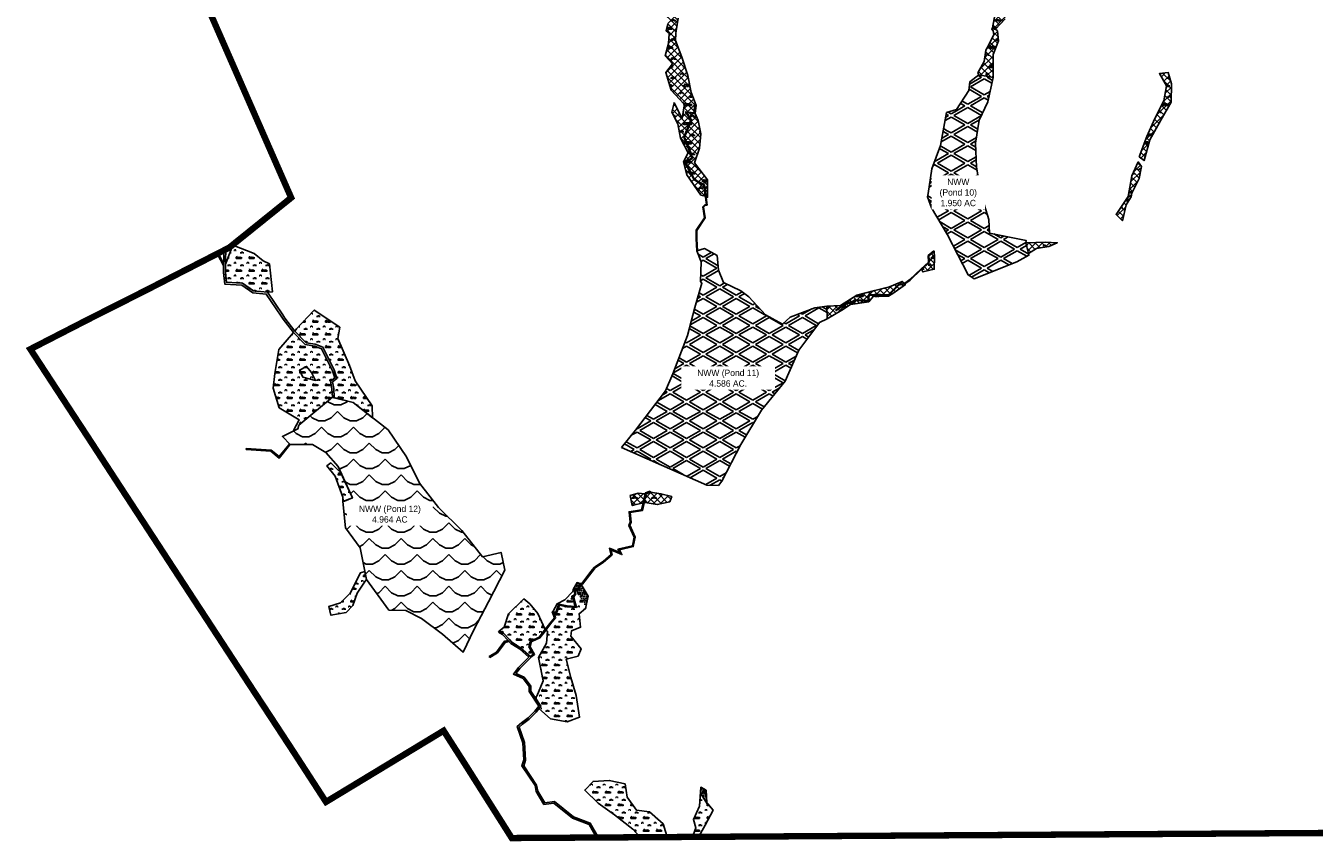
# Model space of a CAD drawing. Extents: x -23778 to 2010688, y -9045 to 873115.
# Tile 2 of 23: x 1997030 to 2001079, y 855929 to 858492. Entities that reach past the tile are written whole.
import ezdxf

# ---------------------------------------------------------------- set-up
doc = ezdxf.new("R2010")
doc.units = 0
doc.header["$MEASUREMENT"] = 0
doc.linetypes.add('PHANTOM2', pattern=[1.25, 0.625, -0.125, 0.125, -0.125, 0.125, -0.125])
for name, color, linetype in [('ce-prop-main', 4, 'PHANTOM2'), ('ce-strm-popt', 253, 'Continuous'), ('ce-wtln-abfp', 1, 'Continuous'), ('ce-wtln-ajrs', 1, 'Continuous'), ('ce-wtln-edge-pond', 8, 'Continuous'), ('ce-wtln-edge-ptxt', 8, 'Continuous'), ('ce-wtln-filp', 8, 'Continuous'), ('ce-wtln-filp-clea', 8, 'Continuous'), ('ce-wtln-filp-pond', 8, 'Continuous'), ('ce-wtln-patt', 8, 'Continuous')]:
    doc.layers.add(name, color=color, linetype=linetype)
doc.styles.add('L80', font='ler.shx', dxfattribs={"height": 8})
pattern_1 = [(0, (18, 1.2), (60, 60), [9, -1.8, 2.4, -1.8, 9, -36]), (0, (15, 3), (60, 60), [6, -4.5, 9, -4.5, 6, -30]), (0, (36, 27), (60, 60), [7.5, -3, 7.5, -42]), (0, (6, 39), (60, 60), [3, -6, 3, -48]), (90, (12, 39), (-60, 60), [5.4, -54.6]), (90, (30, 3), (-60, 60), [6, -54]), (90, (45, 27), (-60, 60), [6, -54]), (45, (37.8, 2.4), (0, 60), [6, -78.8528137]), (135, (22.2, 2.4), (-60, 7e-15), [6, -78.8528137]), (63.4349488, (36, 2.7), (3e-09, 60), [6, -128.1640786]), (75.9637565, (33, 3), (2e-09, 59.99999999), [6, -241.3863376]), (75.9637565, (48, 27), (2e-09, 59.99999999), [4.8, -242.5863376]), (75.9637565, (13.2, 39), (2e-09, 59.99999999), [4.2, -243.1863376]), (104.0362435, (27, 3), (-2e-09, 59.99999999), [6, -241.3863376]), (104.0362435, (42, 27), (-2e-09, 59.99999999), [4.8, -242.5863376]), (104.0362435, (10.8, 39), (-2e-09, 59.99999999), [4.2, -243.1863376]), (116.5650512, (24, 2.7), (-2e-08, 60), [6, -128.1640079]), (45, (0, 0), (-10.60660172, 10.60660172), []), (135, (0, 0), (-10.60660172, -10.60660172), [])]
pattern_2 = [(0, (18, 1.2), (60, 60), [9, -1.8, 2.4, -1.8, 9, -36]), (0, (15, 3), (60, 60), [6, -4.5, 9, -4.5, 6, -30]), (0, (36, 27), (60, 60), [7.5, -3, 7.5, -42]), (0, (6, 39), (60, 60), [3, -6, 3, -48]), (90, (12, 39), (-60, 60), [5.4, -54.6]), (90, (30, 3), (-60, 60), [6, -54]), (90, (45, 27), (-60, 60), [6, -54]), (45, (37.8, 2.4), (0, 60), [6, -78.8528137]), (135, (22.2, 2.4), (-60, 7e-15), [6, -78.8528137]), (63.4349488, (36, 2.7), (3e-09, 60), [6, -128.1640786]), (75.9637565, (33, 3), (2e-09, 59.99999999), [6, -241.3863376]), (75.9637565, (48, 27), (2e-09, 59.99999999), [4.8, -242.5863376]), (75.9637565, (13.2, 39), (2e-09, 59.99999999), [4.2, -243.1863376]), (104.0362435, (27, 3), (-2e-09, 59.99999999), [6, -241.3863376]), (104.0362435, (42, 27), (-2e-09, 59.99999999), [4.8, -242.5863376]), (104.0362435, (10.8, 39), (-2e-09, 59.99999999), [4.2, -243.1863376]), (116.5650512, (24, 2.7), (-2e-08, 60), [6, -128.1640079]), (45, (0, 0), (0, 21.21320344), [12, -18]), (135, (19.092, 10.608), (-21.21320344, 2e-15), [12, -18]), (0, (0, 0), (4.5, 6), [0, -6])]
pattern_3 = [(30, (0, 0), (1e-08, 60), [50, -10]), (330, (0, 0), (51.9615242, 30), [50, -10]), (330, (43.3, 25), (51.9615242, 30), [50, -10]), (30, (43.3, 35), (1e-08, 60), [50, -10])]
pattern_4 = [(0, (12, 0.8), (40, 40), [6, -1.2, 1.6, -1.2, 6, -24]), (0, (10, 2), (40, 40), [4, -3, 6, -3, 4, -20]), (0, (24, 18), (40, 40), [5, -2, 5, -28]), (0, (4, 26), (40, 40), [2, -4, 2, -32]), (90, (8, 26), (-40, 40), [3.6, -36.4]), (90, (20, 2), (-40, 40), [4, -36]), (90, (30, 18), (-40, 40), [4, -36]), (45, (25.2, 1.6), (0, 40), [4, -52.5685425]), (135, (14.8, 1.6), (-40, 4e-15), [4, -52.5685425]), (63.4349488, (24, 1.8), (2e-09, 40), [4, -85.4427191]), (75.96375653, (22, 2), (1e-09, 39.999999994), [4, -160.92422504]), (75.96375653, (32, 18), (1e-09, 39.999999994), [3.2, -161.72422504]), (75.96375653, (8.8, 26), (1e-09, 39.999999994), [2.8, -162.12422504]), (104.03624347, (18, 2), (-1e-09, 39.999999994), [4, -160.92422504]), (104.03624347, (28, 18), (-1e-09, 39.999999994), [3.2, -161.72422504]), (104.03624347, (7.2, 26), (-1e-09, 39.999999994), [2.8, -162.12422504]), (116.5650512, (16, 1.8), (-2e-08, 40), [4, -85.4426719])]

msp = doc.modelspace()

# ---------------------------------------------------------------- hatches: boundary and pattern name
at = {"layer": 'ce-strm-popt'}
h = msp.add_hatch(dxfattribs=at)
h.set_pattern_fill('WATER02', color=256, scale=100)
h.set_pattern_definition([(0, (0, 0), (50, 50), [20, -80]), (45, (40, 10), (0, 100), [28.2842, -42.4264, 28.2843, -42.4264562]), (135, (80, 10), (-100, 1e-14), [28.2842, -42.4264, 28.2843, -42.4264562]), (26.5650512, (20, 0), (100, 8e-08), [22.36, -201.2467977]), (26.5650512, (70, 50), (100, 8e-08), [22.36, -201.2467977]), (333.4349488, (80, 10), (100, -8e-08), [22.36, -201.2467977]), (333.4349488, (30, 60), (100, -8e-08), [22.36, -201.2467977])])
h.paths.add_polyline_path([(1998401.1, 856905.2), (1998327.1, 856977.7), (1998268.2, 857054.7), (1998226.5, 857137.2), (1998168.8, 857221.6), (1998058.9, 857307.7), (1997993.9, 857324.6), (1997888.8, 857236.4), (1997885.9, 857225.3), (1997836.8, 857201), (1997861.1, 857175.4), (1997906.4, 857175.6), (1997931, 857175.9), (1997973.8, 857151), (1998011.7, 857106.8), (1998056.7, 857008.1), (1998026.6, 856995.9), (1998035.2, 856913.4), (1998081, 856850.9), (1998101.3, 856752), (1998171.6, 856655.6), (1998224.9, 856654.1), (1998274.4, 856628.6), (1998339.7, 856580.1), (1998404.7, 856522.9), (1998438.8, 856593.1), (1998484.6, 856681.5), (1998535.9, 856781), (1998524.3, 856836.4), (1998465.9, 856822.3)])
at = {"layer": 'ce-wtln-filp'}
h = msp.add_hatch(dxfattribs=at)
h.set_pattern_fill('WTLN_IJ', color=256, scale=60)
h.set_pattern_definition(pattern_1)
h.paths.add_polyline_path([(1999176.8, 858819.3), (1999211, 858876.8), (1999266.2, 858905.8), (1999341, 858939.1), (1999390.1, 858954.6), (1999385.4, 858990.3), (1999338.8, 858993.9), (1999251.9, 858961.5), (1999193.3, 858942), (1999148.6, 858930.9), (1999087.3, 858902.7), (1999039.8, 858822.3), (1999079, 858783.8), (1999067.6, 858732.3), (1999047, 858691.3), (1999040.7, 858632.5), (1999041.8, 858553.9), (1999047.9, 858497.6), (1999043, 858475.5), (1999052.9, 858467.8), (1999052.7, 858466.8), (1999049.7, 858436.3), (1999040.1, 858397.5), (1999062.6, 858372), (1999041.7, 858344.8), (1999058.7, 858289), (1999098.3, 858246.5), (1999099.6, 858240.4), (1999092.8, 858200.6), (1999067.9, 858249.8), (1999060.4, 858220.8), (1999079.4, 858183.6), (1999088.2, 858138.3), (1999112.4, 858092.9), (1999096.9, 858064.6), (1999107.3, 858023.2), (1999152.2, 857959.8), (1999165.8, 857956.4), (1999161.7, 857990.6), (1999130.6, 858007.7), (1999100.5, 858064), (1999123, 858076.1), (1999117.2, 858095), (1999097.9, 858142.2), (1999108.8, 858168.1), (1999120.3, 858195.4), (1999103.4, 858221.9), (1999130.7, 858218.3), (1999132, 858245), (1999135.4, 858244.9), (1999121.9, 858282.7), (1999110.7, 858335.6), (1999092.1, 858393.6), (1999071.7, 858445.4), (1999073.4, 858468), (1999074.2, 858475.7), (1999080.1, 858516.2), (1999059.3, 858572.4), (1999059.4, 858634.5), (1999075, 858688.6), (1999087.3, 858733.9), (1999108.8, 858777.2)])
h = msp.add_hatch(dxfattribs=at)
h.set_pattern_fill('WTLN_IJ', color=256, scale=60)
h.set_pattern_definition(pattern_1)
h.paths.add_polyline_path([(2000070.8, 858364.7), (2000070.1, 858401.2), (2000087.4, 858444.3), (2000084.5, 858475.6), (2000077.6, 858481.6), (2000108.6, 858513.4), (2000108, 858570.7), (2000134.8, 858648.1), (2000157.7, 858704.1), (2000163.4, 858730.5), (2000127.3, 858807.8), (2000135.2, 858854.7), (2000108.4, 858895.3), (2000065.4, 858903.4), (2000039.3, 858919.3), (2000014.3, 858897.3), (2000025.1, 858868.7), (2000053, 858856), (2000104.4, 858808.5), (2000107.6, 858748.1), (2000100.3, 858696.6), (2000110.8, 858649.4), (2000083.9, 858606), (2000045.4, 858640.9), (2000001.8, 858668.5), (1999947.2, 858682), (1999942.6, 858644.9), (1999985.9, 858653.9), (2000027.2, 858639.6), (2000068.7, 858587.8), (2000080.9, 858553.1), (2000068.8, 858485.3), (2000066.2, 858481.6), (2000070.4, 858475.5), (2000072, 858464.3), (2000055.9, 858429.7), (2000047.2, 858415), (2000041.8, 858379.8), (2000021.8, 858343.6), (2000025, 858337.5), (2000070.1, 858329.2)])
h = msp.add_hatch(dxfattribs=at)
h.set_pattern_fill('WTLN_IJ', color=256, scale=60)
h.set_pattern_definition(pattern_1)
h.paths.add_polyline_path([(2000562.5, 858133.5), (2000597.6, 858195.1), (2000629.6, 858251.5), (2000630.5, 858309.8), (2000620.7, 858344.9), (2000592.8, 858341.9), (2000615.6, 858303.4), (2000606.3, 858255.5), (2000578.4, 858200.6), (2000553.6, 858143.7), (2000529.6, 858080.1), (2000544.6, 858068.4)])
h = msp.add_hatch(dxfattribs=at)
h.set_pattern_fill('WTLN_IJ', color=256, scale=60)
h.set_pattern_definition(pattern_1)
h.paths.add_polyline_path([(1999151.5, 858151.9), (1999143.3, 858194.2), (1999134.2, 858216), (1999136.8, 858241.1), (1999135.4, 858244.9), (1999134, 858244.9), (1999133.8, 858241.1), (1999132.5, 858216), (1999107.4, 858219.3), (1999122.5, 858195.6), (1999110.6, 858167.3), (1999100.1, 858142.2), (1999119.1, 858095.7), (1999125.4, 858075.1), (1999103.2, 858063.1), (1999132, 858009.2), (1999163.5, 857991.8), (1999167.8, 857956.5), (1999172.9, 857953.1), (1999172.9, 858007.9), (1999132.4, 858060.8), (1999147.6, 858107.5)])
h = msp.add_hatch(dxfattribs=at)
h.set_pattern_fill('WTLN_IJ', color=256, scale=60)
h.set_pattern_definition(pattern_1)
h.paths.add_polyline_path([(2000536.2, 858049.1), (2000526.5, 858064.1), (2000505.9, 858019.9), (2000494.4, 857955.6), (2000456.5, 857898.9), (2000476.7, 857879), (2000488.1, 857928.8), (2000504, 857954.3), (2000505.7, 857966.3), (2000529.1, 858011.6)])
h = msp.add_hatch(dxfattribs=at)
h.set_pattern_fill('WTLN_IJ', color=256, scale=60)
h.set_pattern_definition(pattern_1)
h.paths.add_polyline_path([(1999342.7, 857283.7), (1999416.7, 857374.6), (1999459.9, 857472.8), (1999491.2, 857514.6), (1999524.5, 857559.1), (1999548.7, 857571.1), (1999547.9, 857610.9), (1999509.6, 857605.5), (1999432, 857576.5), (1999408.4, 857553.8), (1999354.8, 857583.3), (1999302.3, 857640.2), (1999277.3, 857659.3), (1999222.7, 857685.1), (1999207.2, 857723.9), (1999203.6, 857769.5), (1999163.1, 857791.4), (1999139.5, 857784.1), (1999153, 857750.3), (1999150.3, 857688.5), (1999155.2, 857682.7), (1999133.3, 857606.6), (1999109.4, 857518.2), (1999064.3, 857397.7), (1999040.7, 857344.3), (1998946, 857220.7), (1998903, 857166.5), (1999170.7, 857048.4), (1999207.2, 857046.6), (1999217.9, 857060.5), (1999277.4, 857176.3)])
h.paths.add_polyline_path([(1999342.7, 857283.7), (1999416.7, 857374.6), (1999459.9, 857472.8), (1999491.2, 857514.6), (1999524.5, 857559.1), (1999548.7, 857571.1), (1999547.9, 857610.9), (1999509.6, 857605.5), (1999432, 857576.5), (1999408.4, 857553.8), (1999354.8, 857583.3), (1999302.3, 857640.2), (1999277.3, 857659.3), (1999222.7, 857685.1), (1999207.2, 857723.9), (1999203.6, 857769.5), (1999163.1, 857791.4), (1999139.5, 857784.1), (1999153, 857750.3), (1999150.3, 857688.5), (1999155.2, 857682.7), (1999133.3, 857606.6), (1999109.4, 857518.2), (1999064.3, 857397.7), (1999040.7, 857344.3), (1998946, 857220.7), (1998903, 857166.5), (1999170.7, 857048.4), (1999207.2, 857046.6), (1999217.9, 857060.5), (1999277.4, 857176.3)], flags=16)
h = msp.add_hatch(dxfattribs=at)
h.set_pattern_fill('WTLN_IJ', color=256, scale=60)
h.set_pattern_definition(pattern_1)
h.paths.add_polyline_path([(2000244.9, 857798.3), (2000271.6, 857810.1), (2000234.6, 857811.5), (2000173.1, 857810.2), (2000181.7, 857775.9), (2000206.8, 857792.3)])
h = msp.add_hatch(dxfattribs=at)
h.set_pattern_fill('WTLN_IJ', color=256, scale=60)
h.set_pattern_definition(pattern_1)
h.paths.add_polyline_path([(1999886.4, 857765.1), (1999885.1, 857782.7), (1999868.2, 857768.6), (1999869.6, 857748), (1999845.7, 857726.5), (1999849.6, 857718.3), (1999885.3, 857726.7)])
h = msp.add_hatch(dxfattribs=at)
h.set_pattern_fill('WTLN_IJ', color=256, scale=60)
h.set_pattern_definition(pattern_1)
h.paths.add_polyline_path([(1999772.7, 857678.2), (1999792.2, 857682.2), (1999784.7, 857688.2), (1999744.5, 857671.7), (1999698.1, 857659.5), (1999642.4, 857645.1), (1999590.6, 857612.6), (1999547.9, 857610.9), (1999548.7, 857571.1), (1999595.2, 857598.2), (1999622.6, 857616.2), (1999679.3, 857624.5), (1999693.1, 857640.8), (1999741.6, 857641.9), (1999754.7, 857650.9), (1999794.7, 857678.5), (1999793, 857680.4), (1999773.7, 857676.4), (1999741.4, 857644.3), (1999681, 857644.9), (1999678.3, 857626.6), (1999636.7, 857628.5), (1999623.5, 857619.8), (1999608, 857619), (1999593, 857608.2), (1999577, 857596.5), (1999575.8, 857598.1), (1999592.6, 857610.5), (1999607.3, 857621), (1999622.8, 857621.8), (1999636.1, 857630.5), (1999676.6, 857628.7), (1999679.3, 857647), (1999740.6, 857646.3)])
h = msp.add_hatch(dxfattribs=at)
h.set_pattern_fill('WTLN_IJ', color=256, scale=60)
h.set_pattern_definition(pattern_1)
h.paths.add_polyline_path([(1998974.9, 857012.3), (1998976.8, 857020.4), (1998955.1, 857022.6), (1998930, 857015.5), (1998936.5, 856984), (1998970.5, 856992.5)], flags=17)
h = msp.add_hatch(dxfattribs=at)
h.set_pattern_fill('WTLN_IJ', color=256, scale=60)
h.set_pattern_definition(pattern_1)
h.paths.add_polyline_path([(1998974.9, 857012.3), (1998976.8, 857020.4), (1998955.1, 857022.6), (1998930, 857015.5), (1998936.5, 856984), (1998970.5, 856992.5)], flags=17)
h = msp.add_hatch(dxfattribs=at)
h.set_pattern_fill('WTLN_IJ', color=256, scale=60)
h.set_pattern_definition(pattern_1)
h.paths.add_polyline_path([(1999026.5, 857021), (1998993.6, 857025.9), (1998980, 857021.2), (1998973.8, 856993.5), (1998976.5, 856993.9), (1999015, 856986.8), (1999054.5, 856995.5), (1999060.3, 857011.9)], flags=17)
h = msp.add_hatch(dxfattribs=at)
h.set_pattern_fill('WTLN_IJ', color=256, scale=60)
h.set_pattern_definition(pattern_1)
h.paths.add_polyline_path([(1999060.3, 857011.9), (1999026.5, 857021), (1998993.6, 857025.9), (1998980, 857021.2), (1998973.8, 856993.5), (1998976.5, 856993.9), (1999015, 856986.8), (1999054.5, 856995.5)], flags=17)
at = {"layer": 'ce-wtln-filp-clea'}
h = msp.add_hatch(dxfattribs=at)
h.set_pattern_fill('WTLN_IJLCI', color=256, scale=60)
h.set_pattern_definition(pattern_2)
h.paths.add_polyline_path([(1998775.5, 856735.8), (1998774.9, 856736.2), (1998774, 856736), (1998768.4, 856719.4), (1998758.5, 856717.6), (1998790.8, 856665.2), (1998798, 856699.4)])
h.paths.add_polyline_path([(1998771.7, 856738.6), (1998762.8, 856741.8), (1998753.5, 856725.6), (1998756.8, 856720.4), (1998766.2, 856722)])
h = msp.add_hatch(dxfattribs=at)
h.set_pattern_fill('WTLN_IJLCI', color=256, scale=60)
h.set_pattern_definition(pattern_2)
h.paths.add_polyline_path([(1999168.8, 856089.1), (1999151.7, 856098.3), (1999150.6, 856080), (1999171.5, 856046.9), (1999173.3, 856046.9), (1999170.9, 856049.8)])
at = {"layer": 'ce-wtln-filp-pond'}
h = msp.add_hatch(dxfattribs=at)
h.set_pattern_fill('WTLN_ID', color=256, scale=100)
h.set_pattern_definition(pattern_3)
h.paths.add_polyline_path([(2000018.3, 858047.5), (2000015.1, 858123.2), (2000026.9, 858194.9), (2000054.1, 858252.7), (2000070.1, 858329.2), (2000025, 858337.5), (1999997.5, 858316.1), (1999994, 858288.4), (1999955.6, 858228.4), (1999952.4, 858227.5), (1999917.2, 858139.9), (1999874, 858017), (1999865.9, 857965.1), (1999864.2, 857953.8), (1999877.1, 857920.1), (1999927.1, 857835.1), (1999991.5, 857708.6), (2000011.1, 857696.7), (2000145, 857750.1), (2000182.9, 857770.9), (2000181.7, 857775.9), (2000173.1, 857810.2), (2000173.7, 857817.5), (2000059.3, 857840.4), (2000056.3, 857883), (2000033, 857960.1)])
h = msp.add_hatch(dxfattribs=at)
h.set_pattern_fill('WTLN_ID', color=256, scale=100)
h.set_pattern_definition(pattern_3)
h.paths.add_polyline_path([(1999952.4, 858227.5), (1999923.8, 858219.3), (1999904.6, 858115.2), (1999877.9, 858042.1), (1999874, 858017), (1999917.2, 858139.9)])
h = msp.add_hatch(dxfattribs=at)
h.set_pattern_fill('WTLN_ID', color=256, scale=100)
h.set_pattern_definition(pattern_3)
h.paths.add_polyline_path([(1999064.3, 857397.7), (1999040.7, 857344.3), (1998946, 857220.7), (1998903, 857166.5), (1999170.7, 857048.4), (1999207.2, 857046.6), (1999217.9, 857060.5), (1999277.4, 857176.3), (1999342.7, 857283.7), (1999416.7, 857374.6), (1999459.9, 857472.8), (1999491.2, 857514.6), (1999524.5, 857559.1), (1999548.7, 857571.1), (1999547.9, 857610.9), (1999509.6, 857605.5), (1999432, 857576.5), (1999408.4, 857553.8), (1999354.8, 857583.3), (1999302.3, 857640.2), (1999277.3, 857659.3), (1999222.7, 857685.1), (1999207.2, 857723.9), (1999203.6, 857769.5), (1999163.1, 857791.4), (1999139.5, 857784.1), (1999153, 857750.3), (1999150.3, 857688.5), (1999155.2, 857682.7), (1999133.3, 857606.6), (1999109.4, 857518.2)])
at = {"layer": 'ce-wtln-patt'}
h = msp.add_hatch(dxfattribs=at)
h.set_pattern_fill('GRASS2', color=256, scale=40)
h.set_pattern_definition(pattern_4)
h.paths.add_polyline_path([(1997795.9, 857743.3), (1997776.1, 857753.4), (1997748.6, 857776.4), (1997681.2, 857802.1), (1997658.2, 857742.3), (1997657.7, 857717.9), (1997659.6, 857698.4), (1997661.1, 857685.9), (1997711.3, 857682.4), (1997732.8, 857667.4), (1997745.8, 857658.3), (1997789.7, 857654.3), (1997805.6, 857655.5)])
h = msp.add_hatch(dxfattribs=at)
h.set_pattern_fill('GRASS2', color=256, scale=40)
h.set_pattern_definition(pattern_4)
h.paths.add_polyline_path([(1998017, 857544.3), (1997936.8, 857598.3), (1997881.3, 857539.7), (1997876.3, 857532), (1997911.8, 857495.4), (1997940, 857490.9), (1997964.4, 857481.4), (1998000, 857410), (1998008.1, 857383.1), (1997994.6, 857372.3), (1997998.5, 857351.8), (1998000, 857323), (1998058.9, 857307.7), (1998119.8, 857260), (1998118.5, 857297.6), (1998065.4, 857376.3), (1998047.5, 857424.4), (1998011.4, 857509.5)])
h.paths.add_polyline_path([(1997900.9, 857387.8), (1997891.1, 857409.9), (1997913, 857421.4), (1997928.3, 857402.6), (1997941.4, 857377)], flags=16)
h = msp.add_hatch(dxfattribs=at)
h.set_pattern_fill('GRASS2', color=256, scale=40)
h.set_pattern_definition(pattern_4)
h.paths.add_polyline_path([(1997993.9, 857324.6), (1997992.6, 857351.1), (1997988, 857374.7), (1998001.2, 857385.2), (1997994.4, 857407.8), (1997960.1, 857476.6), (1997938.4, 857485.1), (1997908.8, 857489.8), (1997871.8, 857528.1), (1997825.6, 857474.3), (1997813.1, 857398.8), (1997808.3, 857353), (1997826.3, 857291.5), (1997890, 857253.1), (1997872.6, 857221.8), (1997873.3, 857219), (1997885.9, 857225.3), (1997888.8, 857236.4)])
h.paths.add_polyline_path([(1997900.9, 857387.8), (1997891.1, 857409.9), (1997913, 857421.4), (1997928.3, 857402.6), (1997941.4, 857377)], flags=16)
h = msp.add_hatch(dxfattribs=at)
h.set_pattern_fill('GRASS2', color=256, scale=40)
h.set_pattern_definition(pattern_4)
h.paths.add_polyline_path([(1998071.5, 856708.5), (1998097.2, 856746.8), (1998101.3, 856752), (1998096.3, 856776.3), (1998081.9, 856772.3), (1998050.3, 856708.4), (1998019.7, 856678.5), (1997982.5, 856666.2), (1997989.2, 856639.2), (1998036.8, 856647.4), (1998058.1, 856670.3)], flags=17)
h = msp.add_hatch(dxfattribs=at)
h.set_pattern_fill('GRASS2', color=256, scale=40)
h.set_pattern_definition(pattern_4)
h.paths.add_polyline_path([(1998743.2, 856443.3), (1998728.7, 856500.9), (1998765.9, 856510.9), (1998775.7, 856533.1), (1998743.5, 856573), (1998744.9, 856590.1), (1998773.9, 856601.5), (1998769, 856643.9), (1998789.7, 856660.1), (1998790.8, 856665.2), (1998758.6, 856717.7), (1998756.3, 856717.3), (1998758.5, 856706), (1998752.2, 856695.9), (1998760.9, 856663.4), (1998731.2, 856665.5), (1998707.3, 856670.9), (1998698.2, 856645.4), (1998689.4, 856646.1), (1998695.5, 856630.6), (1998679.9, 856611.8), (1998665, 856592.5), (1998670.3, 856588.4), (1998666.6, 856551), (1998641.5, 856506.4), (1998651.1, 856459.4), (1998656.2, 856433.4), (1998633.1, 856377.2), (1998648.8, 856353.6), (1998643.2, 856346.5), (1998679.5, 856313.8), (1998732.1, 856303.9), (1998770.8, 856318.7), (1998760.2, 856386.8)])
h = msp.add_hatch(dxfattribs=at)
h.set_pattern_fill('GRASS2', color=256, scale=40)
h.set_pattern_definition(pattern_4)
h.paths.add_polyline_path([(1998750.6, 856690.3), (1998744.5, 856689.3), (1998755.4, 856706.5), (1998752.8, 856719.7), (1998756.8, 856720.4), (1998753.5, 856725.7), (1998750.4, 856720.1), (1998749.7, 856714.3), (1998724.4, 856687.1), (1998699.9, 856674.9), (1998687.5, 856652.2), (1998684.8, 856649.5), (1998696.1, 856648.6), (1998705.4, 856674.5), (1998731.6, 856668.5), (1998756.9, 856666.7)])
h = msp.add_hatch(dxfattribs=at)
h.set_pattern_fill('GRASS2', color=256, scale=40)
h.set_pattern_definition(pattern_4)
h.paths.add_polyline_path([(1998639.5, 856645), (1998614.4, 856675.4), (1998595.4, 856690.7), (1998547.7, 856643.7), (1998533.5, 856601.8), (1998518.8, 856590.3), (1998531.7, 856582.9), (1998550.5, 856563.2), (1998557.8, 856554.3), (1998584.8, 856537.1), (1998615.8, 856509.6), (1998625.6, 856516.7), (1998611.8, 856539.4), (1998616, 856555.7), (1998621.4, 856560.1), (1998644.1, 856570.6), (1998656.6, 856586.6), (1998662.3, 856594)])
h = msp.add_hatch(dxfattribs=at)
h.set_pattern_fill('GRASS2', color=256, scale=40)
h.set_pattern_definition(pattern_4)
h.paths.add_polyline_path([(1999033.6, 855983.1), (1998990.6, 856020.9), (1998949.6, 856026.9), (1998920.5, 856067.5), (1998913.6, 856109), (1998864, 856119.9), (1998813.4, 856117.1), (1998787, 856089.4), (1998829, 856048.5), (1998880.1, 856011.6), (1998937.7, 855966.9), (1998969, 855934.5), (1999048, 855935.4)])
h = msp.add_hatch(dxfattribs=at)
h.set_pattern_fill('GRASS2', color=256, scale=40)
h.set_pattern_definition(pattern_4)
h.paths.add_polyline_path([(1999190.2, 856027), (1999173.3, 856046.9), (1999171.5, 856046.9), (1999150.6, 856080), (1999148, 856039), (1999128.5, 855997.2), (1999136.4, 855971.3), (1999123.7, 855936.2), (1999141.7, 855936.4), (1999165.6, 855979.8)])

# ---------------------------------------------------------------- linework, layer by layer
at = {"layer": 'ce-wtln-abfp'}
for p, q in [((1999132, 858245), (1999134, 858244.9)), ((1997633.4, 857774.2), (1997636.1, 857775.6)), ((1997633.4, 857774.2), (1997652.2, 857738.8)), ((1997636.1, 857775.6), (1997652.2, 857745.2)), ((1997653, 857784.3), (1997659, 857784.5)), ((1999139.5, 857784.1), (1999141.5, 857784.2)), ((1999883.8, 857784.3), (1999885.1, 857782.7)), ((1999575.8, 857598.1), (1999577, 857596.5)), ((1997993.9, 857324.6), (1998000, 857323)), ((1997722.9, 857162.8), (1997722.7, 857159.8)), ((1997858.9, 857177.7), (1997861.1, 857175.4)), ((1998993.6, 857025.9), (1998992.6, 857028.7)), ((1998516.3, 856586), (1998518.8, 856590.3)), ((1998488.3, 856505.9), (1998486.2, 856509.4)), ((1998828.5, 855933.5), (1998832.8, 855936))]:
    msp.add_line(p, q, dxfattribs=at)
for points in [[(1999139.5, 857784.1), (1999137, 857821.9), (1999136.9, 857849.4), (1999163.5, 857888.6), (1999158.4, 857923), (1999164.3, 857928.8), (1999169.1, 857929.8), (1999161.7, 857990.6), (1999130.6, 858007.7), (1999100.5, 858064), (1999123, 858076.1), (1999117.2, 858095), (1999097.9, 858142.2), (1999108.8, 858168.1), (1999120.3, 858195.4), (1999103.4, 858221.9), (1999130.7, 858218.3), (1999132, 858245)], [(1999141.5, 857784.2), (1999139, 857822), (1999139, 857848.8), (1999165.6, 857888.1), (1999160.6, 857922.3), (1999165.3, 857927), (1999171.3, 857928.2), (1999163.5, 857991.8), (1999132, 858009.2), (1999103.2, 858063.1), (1999125.4, 858075.1), (1999119.1, 858095.7), (1999100.1, 858142.2), (1999110.6, 858167.3), (1999122.5, 858195.6), (1999107.4, 858219.3), (1999132.5, 858216), (1999134, 858244.9)], [(1997653, 857784.3), (1997653.1, 857782.5), (1997652.4, 857759.3), (1997652.2, 857738.8), (1997651.6, 857716), (1997655.7, 857680.2), (1997709.3, 857676.6), (1997743.7, 857652.5), (1997786.3, 857648.6), (1997833.2, 857579.7), (1997839.7, 857569.6), (1997871.8, 857528.1), (1997908.8, 857489.8), (1997938.4, 857485.1), (1997960.1, 857476.6), (1997994.4, 857407.8), (1998001.2, 857385.2), (1997988, 857374.7), (1997992.6, 857351.1), (1997993.9, 857324.6)], [(1997659, 857784.5), (1997659.1, 857782.5), (1997658.4, 857759.2), (1997658.2, 857738.6), (1997657.6, 857716.2), (1997661.1, 857685.9), (1997711.3, 857682.4), (1997745.8, 857658.3), (1997789.7, 857654.3), (1997838.2, 857583), (1997844.6, 857573), (1997876.3, 857532), (1997911.8, 857495.4), (1997940, 857490.9), (1997964.4, 857481.4), (1998000, 857410), (1998008.1, 857383.1), (1997994.6, 857372.3), (1997998.5, 857351.8), (1998000, 857323)], [(1999883.8, 857784.3), (1999866.1, 857769.5), (1999867.5, 857748.9), (1999844.3, 857727.9), (1999808.8, 857694), (1999792.2, 857682.2), (1999772.7, 857678.2), (1999740.6, 857646.3), (1999679.3, 857647), (1999676.6, 857628.7), (1999636.1, 857630.5), (1999622.8, 857621.8), (1999607.3, 857621), (1999575.8, 857598.1)], [(1999885.1, 857782.7), (1999868.2, 857768.6), (1999869.6, 857748), (1999845.7, 857726.5), (1999810, 857692.5), (1999793, 857680.4), (1999773.7, 857676.4), (1999741.4, 857644.3), (1999681, 857644.9), (1999678.3, 857626.6), (1999636.7, 857628.5), (1999623.5, 857619.8), (1999608, 857619), (1999577, 857596.5)], [(1997722.7, 857159.8), (1997800.4, 857155.3), (1997826.8, 857133.3), (1997859.6, 857173.3), (1997861.1, 857175.4)], [(1997722.9, 857162.8), (1997801.5, 857158.2), (1997826.4, 857137.6), (1997857.2, 857175.1), (1997858.9, 857177.7)], [(1998615.8, 856509.6), (1998625.6, 856516.7), (1998611.8, 856539.4), (1998616, 856555.7), (1998621.4, 856560.1), (1998644.1, 856570.6), (1998656.6, 856586.6), (1998677.6, 856613.7), (1998692.1, 856631.2), (1998684.8, 856649.5), (1998696.1, 856648.6), (1998705.4, 856674.5), (1998731.6, 856668.5), (1998756.9, 856666.7), (1998750.6, 856690.3), (1998744.5, 856689.3), (1998755.4, 856706.5), (1998752.8, 856719.7), (1998766.2, 856722), (1998771.7, 856738.6), (1998778.5, 856740), (1998806.4, 856776.5), (1998818, 856790.3), (1998844.4, 856808.1), (1998869.6, 856830.4), (1998864.6, 856850), (1998896.9, 856836), (1998891.3, 856846.5), (1998936.9, 856857.6), (1998942.1, 856884.7), (1998925.9, 856921.7), (1998929.5, 856931.8), (1998926.3, 856964.4), (1998965.6, 856970.6), (1998977.5, 857023.5), (1998992.6, 857028.7)], [(1998617.5, 856507.1), (1998629.6, 856515.9), (1998615, 856539.9), (1998618.7, 856554), (1998623, 856557.5), (1998646, 856568.2), (1998659, 856584.8), (1998679.9, 856611.8), (1998695.5, 856630.6), (1998689.4, 856646.1), (1998698.2, 856645.4), (1998707.3, 856670.9), (1998731.2, 856665.5), (1998760.9, 856663.4), (1998752.8, 856693.7), (1998750.6, 856693.4), (1998758.5, 856706), (1998756.3, 856717.3), (1998768.4, 856719.4), (1998774, 856736), (1998780.2, 856737.3), (1998808.8, 856774.6), (1998820.1, 856788), (1998846.3, 856805.7), (1998873, 856829.4), (1998869, 856844.8), (1998903.6, 856829.8), (1998895.7, 856844.5), (1998939.5, 856855.2), (1998945.2, 856885.1), (1998929.1, 856921.9), (1998932.5, 856931.4), (1998929.5, 856961.9), (1998968.1, 856967.9), (1998980, 857021.2), (1998993.6, 857025.9)], [(1998516.3, 856586), (1998528.6, 856578.9), (1998546.7, 856559.8), (1998554.5, 856550.5), (1998581.8, 856533.1), (1998610.9, 856507.2), (1998579, 856475.3), (1998562.6, 856454.3), (1998593.2, 856440.6), (1998612.7, 856415), (1998612.5, 856399.1), (1998642.6, 856353.8), (1998630.1, 856338.1), (1998609.1, 856316.7), (1998588.5, 856301), (1998574.8, 856289.5), (1998592.9, 856238.2), (1998595.6, 856184.8), (1998589.8, 856165.4), (1998631, 856103.6), (1998634.6, 856084.9), (1998658.8, 856044.5), (1998690, 856048.1), (1998748.9, 856001.4), (1998800.9, 855981.9), (1998828.5, 855933.5)], [(1998518.8, 856590.3), (1998531.7, 856582.9), (1998550.5, 856563.2), (1998557.8, 856554.3), (1998584.8, 856537.1), (1998618.2, 856507.4), (1998582.8, 856472), (1998570.5, 856456.3), (1998596.5, 856444.6), (1998617.8, 856416.7), (1998617.6, 856400.6), (1998648.8, 856353.6), (1998633.9, 856334.8), (1998612.4, 856313), (1998591.6, 856297.1), (1998580.7, 856287.9), (1998597.8, 856239.2), (1998600.6, 856184.1), (1998595.2, 856166.2), (1998635.7, 856105.6), (1998639.3, 856086.7), (1998661.4, 856049.9), (1998691.5, 856053.3), (1998751.4, 856005.8), (1998804.4, 855985.9), (1998832.8, 855936)], [(1998486.2, 856509.4), (1998509.6, 856523.6), (1998534.6, 856557.5), (1998546.7, 856559.8)], [(1998488.3, 856505.9), (1998512.4, 856520.6), (1998536.9, 856553.9), (1998549.7, 856556.3)]]:
    msp.add_lwpolyline(points, dxfattribs=at)
at = {"layer": 'ce-wtln-ajrs'}
for points in [[(1999080.1, 858516.2), (1999074.2, 858475.7), (1999073.4, 858468), (1999071.7, 858445.4), (1999092.1, 858393.6), (1999110.7, 858335.6), (1999121.9, 858282.7), (1999121.9, 858282.7), (1999136.8, 858241.1), (1999134.2, 858216), (1999143.3, 858194.2), (1999151.5, 858151.9), (1999147.6, 858107.5), (1999132.4, 858060.8), (1999172.9, 858007.9), (1999172.9, 857953.1), (1999167.8, 857956.5), (1999163.5, 857991.8), (1999132, 858009.2), (1999103.2, 858063.1), (1999125.4, 858075.1), (1999119.1, 858095.7), (1999100.1, 858142.2), (1999110.6, 858167.3), (1999122.5, 858195.6), (1999107.4, 858219.3), (1999132.5, 858216), (1999133.8, 858241.1), (1999134, 858244.9), (1999132, 858245), (1999130.7, 858218.3), (1999103.4, 858221.9), (1999120.3, 858195.4), (1999108.8, 858168.1), (1999097.9, 858142.2), (1999117.2, 858095), (1999123, 858076.1), (1999100.5, 858064), (1999130.6, 858007.7), (1999161.7, 857990.6), (1999165.8, 857956.4), (1999152.2, 857959.8), (1999107.3, 858023.2), (1999096.9, 858064.6), (1999112.4, 858092.9), (1999088.2, 858138.3), (1999079.4, 858183.6), (1999060.4, 858220.8), (1999067.9, 858249.8), (1999092.8, 858200.6), (1999099.6, 858240.4), (1999098.3, 858246.5), (1999058.7, 858289), (1999041.7, 858344.8), (1999062.6, 858372), (1999040.1, 858397.5), (1999049.7, 858436.3), (1999052.7, 858466.8), (1999052.9, 858467.8), (1999043, 858475.5), (1999047.9, 858497.6)], [(2000108.6, 858513.4), (2000077.6, 858481.6), (2000084.5, 858475.6), (2000087.4, 858444.3), (2000070.1, 858401.2), (2000070.8, 858364.7), (2000070.1, 858329.2), (2000025, 858337.5), (2000021.8, 858343.6), (2000041.8, 858379.8), (2000047.2, 858415), (2000055.9, 858429.7), (2000072, 858464.3), (2000070.4, 858475.5), (2000066.2, 858481.6), (2000068.8, 858485.3), (2000080.9, 858553.1)]]:
    msp.add_lwpolyline(points, dxfattribs=at)
for points in [[(2000529.6, 858080.1), (2000553.6, 858143.7), (2000578.4, 858200.6), (2000606.3, 858255.5), (2000615.6, 858303.4), (2000592.8, 858341.9), (2000620.7, 858344.9), (2000630.5, 858309.8), (2000629.6, 858251.5), (2000597.6, 858195.1), (2000562.5, 858133.5), (2000544.6, 858068.4), (2000529.6, 858080.1)], [(2000536.2, 858049.1), (2000529.1, 858011.6), (2000505.7, 857966.3), (2000504, 857954.3), (2000488.1, 857928.8), (2000476.7, 857879), (2000456.5, 857898.9), (2000494.4, 857955.6), (2000505.9, 858019.9), (2000526.5, 858064.1), (2000536.2, 858049.1)], [(1997745.8, 857658.3), (1997732.8, 857667.4), (1997711.3, 857682.4), (1997661.1, 857685.9), (1997659.6, 857698.4), (1997657.7, 857717.9), (1997658.2, 857738.6), (1997658.3, 857747), (1997660.4, 857747.8), (1997681.2, 857802.1), (1997748.6, 857776.4), (1997776.1, 857753.4), (1997795.9, 857743.3), (1997805.6, 857655.5), (1997789.7, 857654.3), (1997745.8, 857658.3)], [(2000173.1, 857810.2), (2000234.6, 857811.5), (2000271.6, 857810.1), (2000244.9, 857798.3), (2000206.8, 857792.3), (2000181.7, 857775.9), (2000173.1, 857810.2)], [(1999845.7, 857726.5), (1999869.6, 857748), (1999868.2, 857768.6), (1999885.1, 857782.7), (1999886.4, 857765.1), (1999885.3, 857726.7), (1999849.6, 857718.3), (1999845.7, 857726.5)], [(1999772.7, 857678.2), (1999740.6, 857646.3), (1999679.3, 857647), (1999676.6, 857628.7), (1999636.1, 857630.5), (1999622.8, 857621.8), (1999607.3, 857621), (1999592.6, 857610.5), (1999575.8, 857598.1), (1999577, 857596.5), (1999593, 857608.2), (1999608, 857619), (1999623.5, 857619.8), (1999636.7, 857628.5), (1999678.3, 857626.6), (1999681, 857644.9), (1999741.4, 857644.3), (1999773.7, 857676.4), (1999793, 857680.4), (1999794.7, 857678.5), (1999754.7, 857650.9), (1999741.6, 857641.9), (1999693.1, 857640.8), (1999679.3, 857624.5), (1999622.6, 857616.2), (1999595.2, 857598.2), (1999548.7, 857571.1), (1999547.9, 857610.9), (1999590.6, 857612.6), (1999642.4, 857645.1), (1999698.1, 857659.5), (1999744.5, 857671.7), (1999784.7, 857688.2), (1999792.2, 857682.2), (1999772.7, 857678.2)], [(1998118.5, 857297.6), (1998119.8, 857260), (1998058.9, 857307.7), (1998000, 857323), (1997999.9, 857324.9), (1997998.5, 857351.8), (1997994.6, 857372.3), (1998008.1, 857383.1), (1998000, 857410), (1997964.4, 857481.4), (1997940, 857490.9), (1997911.8, 857495.4), (1997876.3, 857532), (1997881.3, 857539.7), (1997936.8, 857598.3), (1998017, 857544.3), (1998011.4, 857509.5), (1998047.5, 857424.4), (1998065.4, 857376.3), (1998118.5, 857297.6)], [(1997960.1, 857476.6), (1997994.4, 857407.8), (1998001.2, 857385.2), (1997988, 857374.7), (1997992.6, 857351.1), (1997993.9, 857324.6), (1997888.8, 857236.4), (1997885.9, 857225.3), (1997873.3, 857219), (1997872.6, 857221.8), (1997890, 857253.1), (1997826.3, 857291.5), (1997808.3, 857353), (1997813.1, 857398.8), (1997825.6, 857474.3), (1997871.8, 857528.1), (1997908.8, 857489.8), (1997938.4, 857485.1), (1997960.1, 857476.6)], [(1997900.9, 857387.8), (1997941.4, 857377), (1997928.3, 857402.6), (1997913, 857421.4), (1997891.1, 857409.9), (1997900.9, 857387.8)], [(1998970.5, 856992.5), (1998936.5, 856984), (1998930, 857015.5), (1998955.1, 857022.6), (1998976.8, 857020.4), (1998974.9, 857012.3), (1998970.5, 856992.5)], [(1999054.5, 856995.5), (1999015, 856986.8), (1998976.5, 856993.9), (1998973.8, 856993.5), (1998980, 857021.2), (1998993.6, 857025.9), (1999026.5, 857021), (1999060.3, 857011.9), (1999054.5, 856995.5)], [(1998101.3, 856752), (1998097.2, 856746.8), (1998071.5, 856708.5), (1998058.1, 856670.3), (1998036.8, 856647.4), (1997989.2, 856639.2), (1997982.5, 856666.2), (1998019.7, 856678.5), (1998050.3, 856708.4), (1998081.9, 856772.3), (1998096.3, 856776.3), (1998101.3, 856752)], [(1998798, 856699.4), (1998789.7, 856660.1), (1998769, 856643.9), (1998773.9, 856601.5), (1998744.9, 856590.1), (1998743.5, 856573), (1998775.7, 856533.1), (1998765.9, 856510.9), (1998728.7, 856500.9), (1998743.2, 856443.3), (1998760.2, 856386.8), (1998770.8, 856318.7), (1998732.1, 856303.9), (1998679.5, 856313.8), (1998643.2, 856346.5), (1998648.8, 856353.6), (1998630.7, 856380.9), (1998636.3, 856385), (1998656.2, 856433.4), (1998651.1, 856459.4), (1998641.5, 856506.4), (1998666.6, 856551), (1998670.3, 856588.4), (1998665, 856592.5), (1998679.9, 856611.8), (1998695.5, 856630.6), (1998689.4, 856646.1), (1998698.2, 856645.4), (1998707.3, 856670.9), (1998731.2, 856665.5), (1998760.9, 856663.4), (1998752.8, 856693.7), (1998750.6, 856693.4), (1998758.5, 856706), (1998756.3, 856717.3), (1998768.4, 856719.4), (1998774, 856736), (1998774.9, 856736.2), (1998775.5, 856735.8), (1998798, 856699.4)], [(1998755.4, 856706.5), (1998744.5, 856689.3), (1998750.6, 856690.3), (1998756.9, 856666.7), (1998731.6, 856668.5), (1998705.4, 856674.5), (1998696.1, 856648.6), (1998684.8, 856649.5), (1998687.5, 856652.2), (1998699.9, 856674.9), (1998724.4, 856687.1), (1998749.7, 856714.3), (1998750.4, 856720.1), (1998762.8, 856741.8), (1998771.7, 856738.6), (1998766.2, 856722), (1998752.8, 856719.7), (1998755.4, 856706.5)], [(1998518.8, 856590.3), (1998533.5, 856601.8), (1998547.7, 856643.7), (1998595.4, 856690.7), (1998614.4, 856675.4), (1998639.5, 856645), (1998662.3, 856594), (1998656.6, 856586.6), (1998644.1, 856570.6), (1998621.4, 856560.1), (1998616, 856555.7), (1998611.8, 856539.4), (1998625.6, 856516.7), (1998615.8, 856509.6), (1998584.8, 856537.1), (1998557.8, 856554.3), (1998550.5, 856563.2), (1998531.7, 856582.9), (1998518.8, 856590.3)], [(1998969, 855934.5), (1998937.7, 855966.9), (1998880.1, 856011.6), (1998829, 856048.5), (1998787, 856089.4), (1998813.4, 856117.1), (1998864, 856119.9), (1998913.6, 856109), (1998920.5, 856067.5), (1998949.6, 856026.9), (1998990.6, 856020.9), (1999033.6, 855983.1), (1999048, 855935.4), (1998969, 855934.5)], [(1999123.7, 855936.2), (1999136.4, 855971.3), (1999128.5, 855997.2), (1999148, 856039), (1999151.7, 856098.3), (1999168.8, 856089.1), (1999170.9, 856049.8), (1999190.2, 856027), (1999165.6, 855979.8), (1999141.7, 855936.4), (1999123.7, 855936.2)]]:
    msp.add_lwpolyline(points, close=True, dxfattribs=at)
at = {"layer": 'ce-wtln-ajrs', "color": 2, "flags": 128}
for points in [[(1997795.9, 857743.3), (1997776.1, 857753.4), (1997748.6, 857776.4), (1997681.2, 857802.1), (1997658.2, 857742.3), (1997657.7, 857717.9), (1997659.6, 857698.4), (1997661.1, 857685.9), (1997711.3, 857682.4), (1997732.8, 857667.4), (1997745.8, 857658.3), (1997789.7, 857654.3), (1997805.6, 857655.5)], [(1998017, 857544.3), (1997936.8, 857598.3), (1997881.3, 857539.7), (1997876.3, 857532), (1997911.8, 857495.4), (1997940, 857490.9), (1997964.4, 857481.4), (1998000, 857410), (1998008.1, 857383.1), (1997994.6, 857372.3), (1997998.5, 857351.8), (1998000, 857323), (1998058.9, 857307.7), (1998119.8, 857260), (1998118.5, 857297.6), (1998065.4, 857376.3), (1998047.5, 857424.4), (1998011.4, 857509.5)], [(1997993.9, 857324.6), (1997992.6, 857351.1), (1997988, 857374.7), (1998001.2, 857385.2), (1997994.4, 857407.8), (1997960.1, 857476.6), (1997938.4, 857485.1), (1997908.8, 857489.8), (1997871.8, 857528.1), (1997825.6, 857474.3), (1997813.1, 857398.8), (1997808.3, 857353), (1997826.3, 857291.5), (1997890, 857253.1), (1997872.6, 857221.8), (1997873.3, 857219), (1997885.9, 857225.3), (1997888.8, 857236.4)], [(1997900.9, 857387.8), (1997891.1, 857409.9), (1997913, 857421.4), (1997928.3, 857402.6), (1997941.4, 857377)], [(1998071.5, 856708.5), (1998097.2, 856746.8), (1998101.3, 856752), (1998096.3, 856776.3), (1998081.9, 856772.3), (1998050.3, 856708.4), (1998019.7, 856678.5), (1997982.5, 856666.2), (1997989.2, 856639.2), (1998036.8, 856647.4), (1998058.1, 856670.3)], [(1998639.5, 856645), (1998614.4, 856675.4), (1998595.4, 856690.7), (1998547.7, 856643.7), (1998533.5, 856601.8), (1998518.8, 856590.3), (1998531.7, 856582.9), (1998550.5, 856563.2), (1998557.8, 856554.3), (1998584.8, 856537.1), (1998615.8, 856509.6), (1998625.6, 856516.7), (1998611.8, 856539.4), (1998616, 856555.7), (1998621.4, 856560.1), (1998644.1, 856570.6), (1998656.6, 856586.6), (1998662.3, 856594)], [(1999033.6, 855983.1), (1998990.6, 856020.9), (1998949.6, 856026.9), (1998920.5, 856067.5), (1998913.6, 856109), (1998864, 856119.9), (1998813.4, 856117.1), (1998787, 856089.4), (1998829, 856048.5), (1998880.1, 856011.6), (1998937.7, 855966.9), (1998969, 855934.5), (1999048, 855935.4)], [(1999190.2, 856027), (1999173.3, 856046.9), (1999171.5, 856046.9), (1999150.6, 856080), (1999148, 856039), (1999128.5, 855997.2), (1999136.4, 855971.3), (1999123.7, 855936.2), (1999141.7, 855936.4), (1999165.6, 855979.8)]]:
    msp.add_lwpolyline(points, close=True, dxfattribs=at)
at = {"layer": 'ce-wtln-edge-pond'}
for points in [[(1999865.9, 857965.1), (1999877.9, 858042.1), (1999904.6, 858115.2), (1999923.8, 858219.3), (1999955.6, 858228.4), (1999994, 858288.4), (1999997.5, 858316.1), (2000025, 858337.5), (2000070.1, 858329.2), (2000054.1, 858252.7), (2000026.9, 858194.9), (2000015.1, 858123.2), (2000018.3, 858047.5), (2000033, 857960.1), (2000056.3, 857883), (2000059.3, 857840.4), (2000173.7, 857817.5), (2000173.1, 857810.2), (2000181.7, 857775.9), (2000182.9, 857770.9), (2000145, 857750.1), (2000011.1, 857696.7), (1999991.5, 857708.6), (1999927.1, 857835.1), (1999877.1, 857920.1), (1999864.2, 857953.8), (1999865.9, 857965.1)], [(1998903, 857166.5), (1998946, 857220.7), (1999040.7, 857344.3), (1999064.3, 857397.7), (1999109.4, 857518.2), (1999133.3, 857606.6), (1999155.2, 857682.7), (1999150.3, 857688.5), (1999153, 857750.3), (1999139.5, 857784.1), (1999163.1, 857791.4), (1999203.6, 857769.5), (1999207.2, 857723.9), (1999222.7, 857685.1), (1999277.3, 857659.3), (1999302.3, 857640.2), (1999354.8, 857583.3), (1999408.4, 857553.8), (1999432, 857576.5), (1999509.6, 857605.5), (1999547.9, 857610.9), (1999548.7, 857571.1), (1999524.5, 857559.1), (1999491.2, 857514.6), (1999459.9, 857472.8), (1999416.7, 857374.6), (1999342.7, 857283.7), (1999277.4, 857176.3), (1999217.9, 857060.5), (1999207.2, 857046.6), (1999170.7, 857048.4), (1998903, 857166.5)], [(1998058.9, 857307.7), (1998168.8, 857221.6), (1998226.5, 857137.2), (1998268.2, 857054.7), (1998327.1, 856977.7), (1998401.1, 856905.2), (1998465.9, 856822.3), (1998524.3, 856836.4), (1998535.9, 856781), (1998484.6, 856681.5), (1998438.8, 856593.1), (1998404.7, 856522.9), (1998339.7, 856580.1), (1998274.4, 856628.6), (1998224.9, 856654.1), (1998171.6, 856655.6), (1998101.3, 856752), (1998081, 856850.9), (1998035.2, 856913.4), (1998026.5, 856996.9), (1998056.7, 857008.1), (1998011.7, 857106.8), (1997973.8, 857151), (1997931, 857175.9), (1997906.4, 857175.6), (1997861.1, 857175.4), (1997836.8, 857201), (1997885.9, 857225.3), (1997888.8, 857236.4), (1997993.9, 857324.6), (1998058.9, 857307.7)]]:
    msp.add_lwpolyline(points, close=True, dxfattribs=at)

# ---------------------------------------------------------------- next in the draw order: texts
at = {"layer": 'ce-wtln-edge-ptxt', "char_height": 20, "attachment_point": 1, "style": 'L80', "bg_fill": 3, "box_fill_scale": 1.5, "bg_fill_color": 256, "bg_fill_transparency": 0}
for s, insert, width in [('\\pxqc;NWW (Pond 10) 1.950 AC', (1999886.7, 858011.5), 148.088), ('\\pxqc;NWW (Pond 11)\\P4.586 AC.', (1999100.3, 857411), 274.638), ('\\pxqc;NWW (Pond 12) 4.964 AC', (1998049.8, 856983.6), 249.641)]:
    msp.add_mtext(s, dxfattribs=dict(at, insert=insert, width=width))

# ---------------------------------------------------------------- next in the draw order: hatches: boundary and pattern name
at = {"layer": 'ce-wtln-patt'}
h = msp.add_hatch(dxfattribs=at)
h.set_pattern_fill('GRASS2', color=256, scale=40)
h.set_pattern_definition(pattern_4)
h.paths.add_polyline_path([(1998017.9, 857093.1), (1998013.2, 857093.9), (1997989.1, 857117.7), (1997976.2, 857108.6), (1998002.9, 857075.8), (1998026.8, 857009.8), (1998026.5, 856996.9), (1998056.7, 857008.1)], flags=17)

# ---------------------------------------------------------------- next in the draw order: linework, layer by layer
at = {"layer": 'ce-prop-main', "color": 10, "linetype": 'Continuous', "flags": 128}
msp.add_lwpolyline([(2001939.2, 855960, 20, 20, 0), (1998557.6, 855938.9, 20, 20, 0), (1998408.5, 856174.7, 20, 20, 0), (1998343.5, 856276.2, 20, 20, 0), (1997973.9, 856052.4, 20, 20, 0), (1997871.8, 856209.9, 20, 20, 0), (1997809.2, 856305.6, 20, 20, 0), (1997736.3, 856416.7, 20, 20, 0), (1997590.3, 856640.3, 20, 20, 0), (1997573.1, 856666.5, 20, 20, 0), (1997541, 856715.7, 20, 20, 0), (1997421.2, 856899.3, 20, 20, 0), (1997319.5, 857055, 20, 20, 0), (1997232.4, 857188.8, 20, 20, 0), (1997210.2, 857222.7, 20, 20, 0), (1997194.5, 857246.6, 20, 20, 0), (1997044.9, 857475.5, 20, 20, 0), (1997191.1, 857550.6, 20, 20, 0), (1997220.1, 857565.6, 20, 20, 0), (1997405.6, 857659.2, 20, 20, 0), (1997573.1, 857745.1, 20, 20, 0), (1997669.8, 857794.6, 20, 20, 0), (1997864.5, 857951.4, 20, 20, 0), (1997418.3, 858969.4, 20, 20, 0)], format="xyseb", dxfattribs=at)
at = {"layer": 'ce-wtln-ajrs'}
msp.add_lwpolyline([(1998017.9, 857093.1), (1998056.7, 857008.1), (1998032.3, 856998.2), (1998026.5, 856996.9), (1998026.8, 857009.8), (1998002.9, 857075.8), (1997976.2, 857108.6), (1997989.1, 857117.7), (1998013.2, 857093.9), (1998017.9, 857093.1)], close=True, dxfattribs=at)
at = {"layer": 'ce-wtln-ajrs', "color": 2, "flags": 128}
msp.add_lwpolyline([(1998017.9, 857093.1), (1998013.2, 857093.9), (1997989.1, 857117.7), (1997976.2, 857108.6), (1998002.9, 857075.8), (1998026.8, 857009.8), (1998026.5, 856996.9), (1998056.7, 857008.1)], close=True, dxfattribs=at)

doc.saveas('drawing.dxf')
